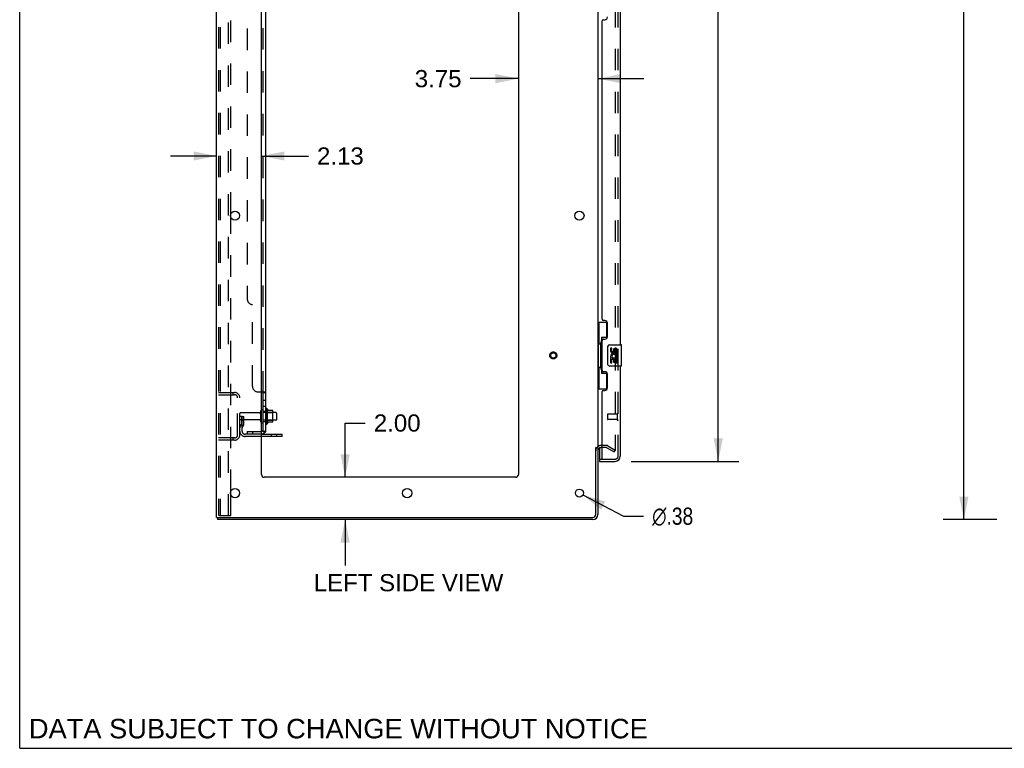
# Model space of a CAD drawing. Header units: inches. Extents: x 0 to 184, y 0 to 119.
# Tile 1 of 115: x 0 to 46, y 0 to 34. Entities that reach past the tile are written whole.
import ezdxf

# ---------------------------------------------------------------- set-up
doc = ezdxf.new("R2010")
doc.units = ezdxf.units.IN
doc.header["$LTSCALE"] = 10.121375
doc.header["$MEASUREMENT"] = 0
doc.linetypes.add('HIDDEN', pattern=[0.2, 0.1, -0.1])
doc.layers.get('0').update_dxf_attribs({"linetype": 'CONTINUOUS'})
for name, color, linetype in [('DEFAULT_2', 8, 'HIDDEN'), ('DIMENSIONS', 7, 'CONTINUOUS'), ('DOOR_ASSEMBLY', 7, 'CONTINUOUS'), ('SUBPANEL', 7, 'CONTINUOUS')]:
    doc.layers.add(name, color=color, linetype=linetype)
doc.styles.get("Standard").update_dxf_attribs({"font": 'arial.ttf'})
doc.styles.add('TEXTSTYLE_1', font='gdt', dxfattribs={"width": 0.8})
doc.dimstyles.new('DIMSTYLE_1', dxfattribs={"dimtxt": 0.811875, "dimasz": 1.0825, "dimexe": 0.09, "dimexo": 0.07, "dimgap": 0.0375, "dimtad": 0, "dimtih": 1, "dimtoh": 1, "dimzin": 4, "dimdsep": 46, "dimtxsty": 'Standard', "dimblk": '_FILLED', "dimblk1": '_FILLED', "dimblk2": '_FILLED', "dimcen": 0.09, "dimadec": 3, "dimazin": 1, "dimtfac": 1, "dimtdec": 3, "dimtofl": 0, "dimtmove": 0, "dimatfit": 3, "dimldrblk": '_FILLED', "dimfxl": 0, "dimtolj": 1, "dimtzin": 4, "dimarcsym": 0})
doc.dimstyles.new('DIMSTYLE_2', dxfattribs={"dimtxt": 0.811875, "dimasz": 1.0825, "dimexe": 0.09, "dimexo": 0.07, "dimgap": 0.09, "dimtad": 0, "dimtih": 1, "dimtoh": 1, "dimzin": 4, "dimdsep": 46, "dimtxsty": 'Standard', "dimblk": '_FILLED', "dimblk1": '_FILLED', "dimblk2": '_FILLED', "dimcen": 0.09, "dimadec": 3, "dimazin": 1, "dimtfac": 1, "dimtdec": 3, "dimtofl": 0, "dimtmove": 0, "dimatfit": 1, "dimldrblk": '_FILLED', "dimfxl": 0, "dimtolj": 1, "dimtzin": 4, "dimarcsym": 0})

# ---------------------------------------------------------------- blocks, each defined once
blk = doc.blocks.new('_FILLED')
at = {"color": 0, "linetype": 'ByBlock'}
blk.add_solid([(0, 0), (-1, 0.2), (-1, -0.2)], dxfattribs=at)
blk = doc.blocks.new('*D9')
at = {"layer": 'DIMENSIONS', "color": 2, "linetype": 'Continuous'}
for p, q in [((28.853, 76.049), (33.936, 76.049)), ((32.961, 76.049), (32.961, 46.203)), ((32.961, 13.549), (32.961, 43.362)), ((28.853, 13.549), (33.936, 13.549))]:
    blk.add_line(p, q, dxfattribs=at)
at = {"layer": 'DIMENSIONS', "color": 2, "linetype": 'Continuous', "xscale": 1.0825, "yscale": 1.0825, "zscale": 1.0825}
for p, rotation in [((32.961, 76.049), 90), ((32.961, 13.549), 270)]:
    blk.add_blockref('_FILLED', p, dxfattribs=dict(at, rotation=rotation))
at = {"layer": 'DIMENSIONS', "color": 2, "linetype": 'Continuous', "insert": (32.961, 45.797), "char_height": 0.8119, "width": 3.39841, "attachment_point": 2, "line_spacing_factor": 0.9}
blk.add_mtext('62.50\\PDOOR', dxfattribs=at)
blk = doc.blocks.new('*D10')
at = {"layer": 'DIMENSIONS', "color": 2, "linetype": 'Continuous'}
for p, q in [((15.356, 12.799), (15.356, 15.359)), ((15.356, 15.359), (16.304, 15.359)), ((15.356, 10.799), (15.356, 8.634))]:
    blk.add_line(p, q, dxfattribs=at)
at = {"layer": 'DIMENSIONS', "color": 2, "linetype": 'Continuous', "xscale": 1.0825, "yscale": 1.0825, "zscale": 1.0825}
for p, rotation in [((15.356, 12.799), 270), ((15.356, 10.799), 90)]:
    blk.add_blockref('_FILLED', p, dxfattribs=dict(at, rotation=rotation))
at = {"layer": 'DIMENSIONS', "color": 2, "linetype": 'Continuous', "insert": (16.71, 15.765), "char_height": 0.8119, "width": 2.20625, "attachment_point": 1, "line_spacing_factor": 0.9}
blk.add_mtext('2.00', dxfattribs=at)
blk = doc.blocks.new('*D11')
at = {"layer": 'DIMENSIONS', "color": 2, "linetype": 'Continuous'}
for p, q in [((9.284, 27.965), (7.119, 27.965)), ((11.409, 27.965), (13.623, 27.965))]:
    blk.add_line(p, q, dxfattribs=at)
at = {"layer": 'DIMENSIONS', "color": 2, "linetype": 'Continuous', "xscale": 1.0825, "yscale": 1.0825, "zscale": 1.0825}
blk.add_blockref('_FILLED', (9.284, 27.965), dxfattribs=at)
at = {"layer": 'DIMENSIONS', "color": 2, "linetype": 'Continuous', "xscale": 1.0825, "yscale": 1.0825, "zscale": 1.0825, "rotation": 180}
blk.add_blockref('_FILLED', (11.409, 27.965), dxfattribs=at)
at = {"layer": 'DIMENSIONS', "color": 2, "linetype": 'Continuous', "insert": (14.029, 28.371), "char_height": 0.8119, "width": 2.20625, "attachment_point": 1, "line_spacing_factor": 0.9}
blk.add_mtext('2.13', dxfattribs=at)
blk = doc.blocks.new('*D12')
at = {"layer": 'DIMENSIONS', "color": 2, "linetype": 'Continuous'}
for p, q in [((23.534, 31.618), (21.256, 31.618)), ((27.284, 31.618), (29.449, 31.618))]:
    blk.add_line(p, q, dxfattribs=at)
at = {"layer": 'DIMENSIONS', "color": 2, "linetype": 'Continuous', "xscale": 1.0825, "yscale": 1.0825, "zscale": 1.0825}
blk.add_blockref('_FILLED', (23.534, 31.618), dxfattribs=at)
at = {"layer": 'DIMENSIONS', "color": 2, "linetype": 'Continuous', "xscale": 1.0825, "yscale": 1.0825, "zscale": 1.0825, "rotation": 180}
blk.add_blockref('_FILLED', (27.284, 31.618), dxfattribs=at)
at = {"layer": 'DIMENSIONS', "color": 2, "linetype": 'Continuous', "insert": (20.85, 32.024), "char_height": 0.8119, "width": 2.20625, "attachment_point": 3, "line_spacing_factor": 0.9}
blk.add_mtext('3.75', dxfattribs=at)
blk = doc.blocks.new('*D16')
at = {"layer": 'DIMENSIONS', "color": 2, "linetype": 'Continuous'}
for p, q in [((46.103, 78.799), (43.58, 78.799)), ((44.554, 78.799), (44.554, 45.61)), ((44.554, 10.799), (44.554, 43.987)), ((46.103, 10.799), (43.58, 10.799))]:
    blk.add_line(p, q, dxfattribs=at)
at = {"layer": 'DIMENSIONS', "color": 2, "linetype": 'Continuous', "xscale": 1.0825, "yscale": 1.0825, "zscale": 1.0825}
for p, rotation in [((44.554, 78.799), 90), ((44.554, 10.799), 270)]:
    blk.add_blockref('_FILLED', p, dxfattribs=dict(at, rotation=rotation))
at = {"layer": 'DIMENSIONS', "color": 2, "linetype": 'Continuous', "insert": (44.554, 45.205), "char_height": 0.8119, "width": 2.83704, "attachment_point": 2, "line_spacing_factor": 0.9}
blk.add_mtext('68.00', dxfattribs=at)
blk = doc.blocks.new('*D26')
at = {"layer": 'DIMENSIONS', "color": 2, "linetype": 'Continuous'}
for p, q in [((26.575, 11.962), (28.494, 10.96)), ((28.494, 10.96), (29.441, 10.96))]:
    blk.add_line(p, q, dxfattribs=at)
at = {"layer": 'DIMENSIONS', "color": 2, "linetype": 'Continuous', "xscale": 1.0825, "yscale": 1.0825, "zscale": 1.0825, "rotation": 152.4363683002}
blk.add_blockref('_FILLED', (26.575, 11.962), dxfattribs=at)
at = {"layer": 'DIMENSIONS', "color": 2, "linetype": 'Continuous', "insert": (29.847, 11.366), "char_height": 0.81188, "width": 2.65796, "attachment_point": 1, "line_spacing_factor": 0.9, "style": 'TEXTSTYLE_1'}
blk.add_mtext('{\\fgdt;n}\\fArial;.38', dxfattribs=at)

msp = doc.modelspace()

# ---------------------------------------------------------------- linework, layer by layer
at = {"color": 7, "linetype": 'Continuous'}
for p, q in [((0, 0), (0, 119.075)), ((11.683, 16.029), (11.683, 15.318)), ((11.938, 15.951), (11.71, 15.951)), ((11.949, 15.418), (11.949, 15.929)), ((12.083, 15.861), (11.949, 15.861)), ((12.113, 15.831), (12.113, 15.516)), ((11.938, 15.396), (11.71, 15.396)), ((12.083, 15.486), (11.949, 15.486)), ((12.388, 14.726), (11.409, 14.726)), ((12.388, 14.726), (12.388, 14.83)), ((27.18, 14.195), (27.284, 14.195)), ((9.336, 10.903), (9.336, 10.799)), ((9.34, 10.903), (9.373, 10.903)), ((0, 0), (184.025, 0))]:
    msp.add_line(p, q, dxfattribs=at)
at = {"color": 3, "linetype": 'Continuous'}
for p, q in [((9.284, 10.903), (9.284, 78.695)), ((11.409, 12.924), (11.409, 75.299)), ((23.534, 75.299), (23.534, 12.924)), ((27.284, 75.351), (27.284, 14.247)), ((9.963, 25.051), (9.963, 25.246)), ((11.409, 14.83), (12.388, 14.83)), ((27.18, 11.045), (27.18, 14.206)), ((27.284, 14.195), (27.284, 11.045)), ((27.488, 14.195), (27.426, 14.195)), ((23.409, 12.799), (11.534, 12.799)), ((9.963, 11.951), (9.963, 12.146)), ((9.284, 10.903), (9.34, 10.903)), ((27.037, 10.799), (9.336, 10.799)), ((9.373, 10.903), (27.037, 10.903))]:
    msp.add_line(p, q, dxfattribs=at)
for centre, radius in [((10.159, 25.149), 0.219), ((26.409, 25.149), 0.219), ((10.159, 12.049), 0.219), ((18.284, 12.049), 0.219), ((26.409, 12.049), 0.188)]:
    msp.add_circle(centre, radius, dxfattribs=at)
at = {"color": 7, "linetype": 'Continuous'}
for centre, radius, start, end in [((11.433, 15.931), 0.055, 360, 115.9094), ((11.651, 16.008), 0.0384, 34.4497, 180), ((11.082, 15.674), 0.698, 23.9679, 30.6631), ((11.729, 15.961), 0.01, 203.9679, 270), ((11.938, 15.941), 0.01, 5.1938, 90), ((11.807, 15.929), 0.141, 0, 5.2081), ((12.083, 15.831), 0.03, 360, 90), ((11.433, 15.416), 0.055, 244.0906, 0), ((11.651, 15.339), 0.0384, 180, 325.5503), ((11.082, 15.674), 0.698, 329.3369, 336.0321), ((11.729, 15.386), 0.01, 90, 156.0321), ((11.938, 15.406), 0.01, 270, 354.8062), ((11.807, 15.418), 0.141, 354.7919, 360), ((12.083, 15.516), 0.03, 270, 0)]:
    msp.add_arc(centre, radius, start, end, dxfattribs=at)
at = {"color": 3, "linetype": 'Continuous'}
for centre, radius, start, end in [((27.426, 14.052), 0.142, 90, 180), ((11.534, 12.924), 0.125, 180, 270), ((23.409, 12.924), 0.125, 270, 360), ((27.037, 11.045), 0.246, 270, 360), ((27.037, 11.045), 0.142, 270, 360)]:
    msp.add_arc(centre, radius, start, end, dxfattribs=at)
at = {"layer": 'DEFAULT_2', "color": 8, "linetype": 'HIDDEN'}
for p, q in [((9.388, 78.581), (9.388, 11.016)), ((9.461, 78.581), (9.461, 11.016)), ((9.859, 10.986), (9.859, 78.611)), ((28.096, 75.533), (28.096, 14.064)), ((9.963, 25.246), (9.963, 38.151)), ((9.963, 12.146), (9.963, 25.051)), ((9.388, 16.799), (10.141, 16.799)), ((10.06, 16.799), (10.06, 16.695)), ((9.388, 16.695), (10.141, 16.695)), ((10.284, 14.795), (10.284, 16.552)), ((10.388, 14.795), (10.388, 16.552)), ((11.315, 15.839), (10.418, 15.839)), ((11.378, 15.416), (11.378, 15.931)), ((11.488, 15.416), (11.488, 15.931)), ((11.949, 15.861), (11.488, 15.861)), ((11.613, 16.008), (11.613, 15.339)), ((11.633, 15.857), (11.613, 15.877)), ((11.633, 15.857), (11.929, 15.857)), ((11.633, 15.857), (11.633, 15.49)), ((11.929, 15.857), (11.949, 15.877)), ((11.929, 15.857), (11.929, 15.49)), ((10.492, 15.674), (10.388, 15.674)), ((11.315, 15.509), (10.418, 15.509)), ((10.478, 15.333), (10.478, 15.674)), ((10.478, 15.499), (10.582, 15.499)), ((10.492, 15.674), (10.582, 15.674)), ((10.492, 14.972), (10.492, 15.674)), ((10.582, 15.333), (10.582, 15.674)), ((11.949, 15.486), (11.488, 15.486)), ((11.633, 15.49), (11.613, 15.47)), ((11.633, 15.49), (11.929, 15.49)), ((11.929, 15.49), (11.949, 15.47)), ((10.476, 15.327), (10.427, 15.259)), ((10.56, 15.266), (10.511, 15.199)), ((10.141, 14.653), (9.388, 14.653)), ((10.141, 14.549), (9.388, 14.549)), ((10.06, 14.653), (10.06, 14.549)), ((11.409, 14.83), (10.634, 14.83)), ((11.409, 14.726), (10.634, 14.726)), ((11.885, 14.726), (11.885, 14.83)), ((12.141, 14.726), (12.141, 14.83)), ((27.688, 14.299), (27.426, 14.299)), ((27.688, 14.195), (27.488, 14.195)), ((27.704, 14.19), (28.044, 13.994)), ((27.756, 14.28), (28.096, 14.084)), ((28.044, 13.994), (28.096, 14.084)), ((9.963, 10.986), (9.963, 11.951)), ((9.409, 10.986), (9.403, 10.987)), ((9.409, 10.986), (9.482, 10.986)), ((9.482, 10.986), (9.477, 10.987)), ((9.482, 10.986), (9.963, 10.986))]:
    msp.add_line(p, q, dxfattribs=at)
for points in [[(28.079, 14.044), (28.079, 14.044), (28.077, 14.044), (28.075, 14.045), (28.073, 14.045), (28.071, 14.046)], [(28.096, 14.064), (28.096, 14.062), (28.096, 14.06), (28.095, 14.058), (28.094, 14.055), (28.093, 14.053), (28.092, 14.052), (28.091, 14.05), (28.089, 14.048), (28.088, 14.047), (28.086, 14.046), (28.084, 14.045), (28.082, 14.045), (28.08, 14.044), (28.079, 14.044)], [(9.388, 11.016), (9.388, 11.008), (9.39, 11.001), (9.394, 10.995), (9.398, 10.99), (9.403, 10.987)], [(9.461, 11.016), (9.462, 11.008), (9.464, 11.001), (9.467, 10.995), (9.472, 10.99), (9.477, 10.987)]]:
    msp.add_lwpolyline(points, dxfattribs=at)
for radius in [0.164, 0.124]:
    msp.add_circle((25.18, 18.549), radius, dxfattribs=at)
for centre, radius, start, end in [((10.141, 16.552), 0.246, 0, 90), ((10.141, 16.552), 0.142, 0, 90), ((10.418, 15.809), 0.03, 90, 180), ((11.315, 15.901), 0.0625, 270, 360), ((11.433, 15.931), 0.055, 115.9094, 180), ((10.418, 15.539), 0.03, 180, 270), ((10.468, 15.333), 0.01, 324.2461, 360), ((10.468, 15.333), 0.114, 324.2461, 360), ((11.315, 15.446), 0.0625, 0, 90), ((11.433, 15.416), 0.055, 180, 244.0906), ((10.596, 15.138), 0.208, 144.2461, 180), ((10.634, 14.972), 0.246, 180, 270), ((10.596, 15.138), 0.104, 144.2461, 180), ((10.634, 14.972), 0.142, 180, 270), ((10.141, 14.795), 0.246, 270, 360), ((10.141, 14.795), 0.142, 270, 360), ((27.426, 14.052), 0.246, 90, 180), ((27.688, 14.162), 0.137, 60, 90), ((27.688, 14.162), 0.033, 60, 90)]:
    msp.add_arc(centre, radius, start, end, dxfattribs=at)
at = {"layer": 'DOOR_ASSEMBLY', "color": 8, "linetype": 'HIDDEN'}
for p, q in [((28.238, 13.795), (28.238, 75.802)), ((27.738, 15.767), (27.738, 15.539)), ((28.195, 15.777), (27.748, 15.777)), ((28.195, 15.529), (27.748, 15.529)), ((28.195, 15.795), (28.195, 15.511)), ((27.363, 13.653), (27.508, 13.653)), ((27.508, 13.653), (28.095, 13.653))]:
    msp.add_line(p, q, dxfattribs=at)
at = {"layer": 'DOOR_ASSEMBLY', "color": 3, "linetype": 'Continuous'}
for p, q in [((28.342, 35.549), (28.342, 19.049)), ((27.548, 34.401), (27.608, 34.401)), ((27.488, 20.256), (27.488, 34.341)), ((27.608, 20.196), (27.548, 20.196)), ((27.738, 19.446), (27.738, 20.066)), ((27.488, 17.841), (27.488, 19.256)), ((27.548, 19.316), (27.608, 19.316)), ((27.608, 17.781), (27.548, 17.781)), ((28.342, 18.049), (28.342, 13.795)), ((27.738, 17.031), (27.738, 17.651)), ((27.488, 13.673), (27.488, 16.841)), ((27.548, 16.901), (27.608, 16.901)), ((27.363, 13.549), (28.095, 13.549))]:
    msp.add_line(p, q, dxfattribs=at)
at = {"layer": 'DOOR_ASSEMBLY', "color": 7, "linetype": 'Continuous'}
for p, q in [((27.284, 20.124), (27.724, 20.124)), ((27.323, 20.124), (27.323, 19.099)), ((27.688, 20.124), (27.688, 19.344)), ((27.301, 19.099), (27.424, 19.099)), ((27.301, 19.099), (27.301, 17.999)), ((27.424, 19.129), (27.424, 19.149)), ((27.424, 17.999), (27.424, 19.099)), ((27.688, 19.389), (27.461, 19.389)), ((27.461, 19.389), (27.461, 17.709)), ((27.747, 18.149), (27.747, 18.949)), ((27.847, 19.049), (28.387, 19.049)), ((27.947, 18.894), (27.884, 18.894)), ((27.884, 18.894), (27.884, 18.758)), ((27.947, 18.758), (27.947, 18.894)), ((28.012, 18.821), (28.012, 18.752)), ((28.073, 18.758), (28.073, 18.8)), ((28.136, 18.8), (28.136, 18.664)), ((28.136, 18.664), (28.199, 18.664)), ((28.199, 18.664), (28.199, 18.8)), ((28.402, 18.064), (28.402, 19.034)), ((27.902, 18.433), (27.884, 18.433)), ((27.884, 18.433), (27.884, 18.203)), ((27.884, 18.203), (27.947, 18.203)), ((27.937, 18.433), (27.964, 18.452)), ((27.937, 18.433), (28.199, 18.433)), ((27.947, 18.37), (28.012, 18.37)), ((27.947, 18.203), (27.947, 18.37)), ((28.012, 18.37), (28.012, 18.234)), ((28.012, 18.234), (28.073, 18.234)), ((28.073, 18.37), (28.136, 18.37)), ((28.073, 18.234), (28.073, 18.37)), ((28.128, 18.469), (28.186, 18.444)), ((28.136, 18.37), (28.136, 18.203)), ((28.136, 18.203), (28.199, 18.203)), ((28.199, 18.203), (28.199, 18.433)), ((27.301, 17.999), (27.424, 17.999)), ((27.323, 17.999), (27.323, 16.974)), ((27.424, 17.948), (27.424, 17.968)), ((27.461, 17.709), (27.688, 17.709)), ((27.688, 17.754), (27.688, 16.974)), ((28.387, 18.049), (27.847, 18.049)), ((27.284, 16.974), (27.724, 16.974)), ((27.363, 14.18), (27.363, 13.673)), ((27.363, 13.653), (27.363, 13.549))]:
    msp.add_line(p, q, dxfattribs=at)
for points in [[(27.461, 19.365), (27.461, 19.362), (27.461, 19.358), (27.462, 19.354), (27.463, 19.349), (27.465, 19.345), (27.467, 19.34), (27.47, 19.334), (27.473, 19.328), (27.476, 19.322), (27.48, 19.315), (27.484, 19.307), (27.489, 19.3), (27.494, 19.291), (27.497, 19.288)], [(27.747, 18.949), (27.747, 18.955), (27.747, 18.961), (27.748, 18.967), (27.75, 18.973), (27.751, 18.979), (27.753, 18.985)], [(27.753, 18.112), (27.751, 18.118), (27.75, 18.124), (27.748, 18.13), (27.747, 18.136), (27.747, 18.142), (27.747, 18.149)], [(27.497, 17.81), (27.494, 17.806), (27.489, 17.798), (27.484, 17.79), (27.48, 17.782), (27.476, 17.776), (27.473, 17.769), (27.47, 17.763), (27.467, 17.758), (27.465, 17.752), (27.463, 17.748), (27.462, 17.743), (27.461, 17.739), (27.461, 17.736), (27.461, 17.732)]]:
    msp.add_lwpolyline(points, dxfattribs=at)
at = {"layer": 'DOOR_ASSEMBLY', "color": 3, "linetype": 'Continuous'}
for centre, radius, start, end in [((27.548, 34.341), 0.06, 90, 180), ((27.608, 34.531), 0.13, 270, 360), ((27.548, 20.256), 0.06, 180, 270), ((27.608, 20.066), 0.13, 0, 90), ((27.548, 19.256), 0.06, 90, 180), ((27.608, 19.446), 0.13, 270, 360), ((27.548, 17.841), 0.06, 180, 270), ((27.608, 17.651), 0.13, 0, 90), ((27.548, 16.841), 0.06, 90, 180), ((27.608, 17.031), 0.13, 270, 360), ((27.508, 13.673), 0.02, 180, 270), ((28.095, 13.795), 0.246, 270, 360)]:
    msp.add_arc(centre, radius, start, end, dxfattribs=at)
at = {"layer": 'DOOR_ASSEMBLY', "color": 7, "linetype": 'Continuous'}
for centre, radius, start, end in [((27.847, 18.949), 0.1, 90, 158.7946), ((27.979, 18.758), 0.0943, 180, 360), ((28.041, 18.507), 0.157, 336.5966, 161.8791), ((27.979, 18.758), 0.0314, 180, 261.2295), ((28.041, 18.507), 0.0943, 336.5966, 215.1122), ((27.978, 18.763), 0.0362, 263.4285, 341.7628), ((28.104, 18.8), 0.0943, 68.6999, 167.4338), ((28.104, 18.8), 0.0314, 0, 180.0485), ((28.104, 18.8), 0.0943, 0, 68.6704), ((28.387, 19.034), 0.015, 0, 90), ((28.038, 18.506), 0.154, 161.4199, 206.1963), ((28.041, 18.507), 0.157, 205.737, 207.8532), ((27.847, 18.149), 0.1, 201.205, 270), ((28.387, 18.064), 0.015, 270, 360), ((27.383, 13.673), 0.02, 180, 270), ((28.178, 13.939), 0.26, 267.3947, 270)]:
    msp.add_arc(centre, radius, start, end, dxfattribs=at)
at = {"layer": 'DOOR_ASSEMBLY', "color": 8, "linetype": 'HIDDEN'}
for centre, radius, start, end in [((28.216, 15.795), 0.0215, 0, 180), ((27.748, 15.767), 0.01, 90, 180), ((27.748, 15.539), 0.01, 180, 270), ((28.216, 15.511), 0.0215, 180, 360), ((28.095, 13.795), 0.142, 270, 360)]:
    msp.add_arc(centre, radius, start, end, dxfattribs=at)
at = {"layer": 'DOOR_ASSEMBLY', "color": 7, "linetype": 'Continuous'}
for centre, start_param, end_param in [((27.528, 19.139), 0.699287, 1.51401), ((27.528, 19.139), -4.655602, -3.84088), ((27.528, 17.958), 0.699287, 1.51401), ((27.528, 17.958), -4.655602, -3.84088)]:
    msp.add_ellipse(centre, major_axis=(0, 0.18), ratio=0.579493, start_param=start_param, end_param=end_param, dxfattribs=at)
at = {"layer": 'SUBPANEL', "color": 3, "linetype": 'Continuous'}
for p, q in [((11.613, 14.955), (11.613, 74.642)), ((11.409, 16.83), (11.559, 16.83))]:
    msp.add_line(p, q, dxfattribs=at)
at = {"layer": 'SUBPANEL', "color": 8, "linetype": 'HIDDEN'}
for p, q in [((11.488, 16.795), (11.488, 72.803)), ((10.738, 68.392), (10.738, 21.205)), ((10.988, 17.08), (10.988, 20.955)), ((11.238, 16.83), (11.409, 16.83)), ((11.461, 16.826), (11.462, 16.825)), ((11.484, 16.802), (11.485, 16.8)), ((11.487, 16.796), (11.488, 16.795)), ((11.488, 16.433), (11.613, 16.433)), ((11.488, 16.152), (11.613, 16.152)), ((11.488, 15.924), (11.613, 15.924)), ((11.488, 15.424), (11.613, 15.424)), ((10.738, 14.955), (11.376, 14.955)), ((10.738, 14.955), (10.738, 14.83)), ((10.988, 14.955), (10.988, 14.83)), ((11.512, 14.955), (11.462, 14.996)), ((11.487, 14.975), (11.488, 14.975)), ((11.522, 14.961), (11.52, 14.961)), ((11.523, 14.96), (11.522, 14.961)), ((11.525, 14.96), (11.523, 14.96)), ((11.526, 14.959), (11.525, 14.96)), ((11.528, 14.959), (11.526, 14.959)), ((11.529, 14.958), (11.528, 14.959)), ((11.531, 14.958), (11.529, 14.958)), ((11.532, 14.958), (11.531, 14.958)), ((11.376, 14.83), (10.738, 14.83))]:
    msp.add_line(p, q, dxfattribs=at)
at = {"layer": 'SUBPANEL', "color": 7, "linetype": 'Continuous'}
for p, q in [((11.488, 16.795), (11.613, 16.795)), ((11.488, 14.955), (11.488, 16.795)), ((11.488, 14.955), (11.613, 14.955)), ((11.559, 14.916), (11.512, 14.955))]:
    msp.add_line(p, q, dxfattribs=at)
at = {"layer": 'SUBPANEL', "color": 8, "linetype": 'HIDDEN'}
for points in [[(11.462, 16.83), (11.462, 16.828), (11.461, 16.826)], [(11.462, 16.823), (11.462, 16.822), (11.463, 16.82), (11.464, 16.819), (11.465, 16.817), (11.466, 16.816)], [(11.468, 16.814), (11.469, 16.813), (11.471, 16.811)], [(11.479, 16.806), (11.481, 16.805), (11.483, 16.803)], [(11.486, 16.799), (11.487, 16.797), (11.487, 16.796)], [(11.559, 16.83), (11.561, 16.828), (11.563, 16.827), (11.566, 16.825), (11.569, 16.824)], [(11.599, 16.81), (11.602, 16.808), (11.605, 16.806), (11.607, 16.804), (11.609, 16.803), (11.611, 16.801)], [(11.612, 16.799), (11.612, 16.797), (11.612, 16.796), (11.613, 16.795)], [(11.484, 14.978), (11.484, 14.978), (11.483, 14.978), (11.484, 14.978), (11.484, 14.978), (11.484, 14.978), (11.484, 14.977), (11.484, 14.977), (11.485, 14.977), (11.485, 14.977), (11.486, 14.976), (11.486, 14.976), (11.487, 14.976), (11.487, 14.975)], [(11.52, 14.961), (11.518, 14.962), (11.518, 14.962), (11.517, 14.962), (11.516, 14.963), (11.515, 14.963), (11.514, 14.963), (11.513, 14.964), (11.512, 14.964), (11.511, 14.964), (11.51, 14.965), (11.509, 14.965), (11.508, 14.966), (11.507, 14.966), (11.506, 14.966), (11.505, 14.967), (11.504, 14.967), (11.504, 14.968), (11.503, 14.968), (11.502, 14.968), (11.501, 14.969), (11.5, 14.969), (11.499, 14.97), (11.498, 14.97), (11.498, 14.97), (11.497, 14.971), (11.496, 14.971), (11.495, 14.971), (11.494, 14.972), (11.494, 14.972), (11.493, 14.973), (11.492, 14.973), (11.492, 14.973), (11.491, 14.974), (11.49, 14.974), (11.489, 14.974), (11.489, 14.975), (11.488, 14.975), (11.488, 14.975), (11.487, 14.976), (11.486, 14.976), (11.486, 14.976), (11.485, 14.977), (11.485, 14.977), (11.484, 14.977), (11.484, 14.978), (11.484, 14.978), (11.484, 14.978)], [(11.485, 14.963), (11.486, 14.96), (11.487, 14.958), (11.487, 14.957), (11.488, 14.955)], [(11.547, 14.955), (11.547, 14.955), (11.547, 14.955), (11.547, 14.955), (11.547, 14.955), (11.547, 14.955), (11.546, 14.955), (11.546, 14.955), (11.545, 14.955), (11.545, 14.955), (11.544, 14.955), (11.544, 14.955), (11.543, 14.955), (11.542, 14.955), (11.542, 14.956), (11.541, 14.956), (11.54, 14.956), (11.54, 14.956), (11.539, 14.956), (11.539, 14.956), (11.538, 14.956), (11.537, 14.957), (11.537, 14.957), (11.536, 14.957), (11.535, 14.957), (11.535, 14.957), (11.534, 14.957), (11.533, 14.958), (11.532, 14.958)], [(11.544, 14.955), (11.544, 14.955), (11.545, 14.955), (11.546, 14.955), (11.546, 14.955), (11.546, 14.955), (11.547, 14.955), (11.547, 14.955), (11.547, 14.955), (11.547, 14.955)]]:
    msp.add_lwpolyline(points, dxfattribs=at)
at = {"layer": 'SUBPANEL', "color": 7, "linetype": 'Continuous'}
for points in [[(11.462, 16.83), (11.462, 16.828), (11.461, 16.826), (11.462, 16.825), (11.462, 16.823), (11.462, 16.822), (11.463, 16.82), (11.464, 16.819), (11.465, 16.817), (11.466, 16.816), (11.468, 16.814), (11.469, 16.813), (11.471, 16.811), (11.473, 16.81), (11.475, 16.809), (11.477, 16.807), (11.479, 16.806), (11.481, 16.805), (11.483, 16.803), (11.484, 16.802), (11.485, 16.8), (11.486, 16.799), (11.487, 16.797), (11.487, 16.796), (11.488, 16.795)], [(11.462, 14.996), (11.462, 14.995), (11.461, 14.994), (11.462, 14.993), (11.462, 14.993), (11.462, 14.991), (11.463, 14.99), (11.464, 14.989), (11.465, 14.987), (11.466, 14.986), (11.468, 14.984), (11.469, 14.982), (11.473, 14.978)], [(11.473, 14.978), (11.475, 14.976), (11.477, 14.974), (11.479, 14.972), (11.481, 14.97)], [(11.481, 14.97), (11.483, 14.967), (11.484, 14.965), (11.485, 14.963)]]:
    msp.add_lwpolyline(points, dxfattribs=at)
at = {"layer": 'SUBPANEL', "color": 3, "linetype": 'Continuous'}
for points in [[(11.559, 16.83), (11.561, 16.828), (11.563, 16.827), (11.566, 16.825), (11.569, 16.824), (11.572, 16.822), (11.576, 16.82), (11.579, 16.819)], [(11.579, 16.819), (11.586, 16.816), (11.59, 16.814), (11.593, 16.813), (11.597, 16.811), (11.599, 16.81), (11.602, 16.808), (11.605, 16.806), (11.607, 16.804), (11.609, 16.803), (11.611, 16.801), (11.612, 16.799), (11.612, 16.797), (11.612, 16.796), (11.613, 16.795)], [(11.559, 14.916), (11.561, 14.918), (11.563, 14.921), (11.566, 14.923), (11.569, 14.925), (11.572, 14.926), (11.576, 14.928), (11.579, 14.93), (11.583, 14.932), (11.59, 14.935)], [(11.59, 14.935), (11.593, 14.936), (11.597, 14.938), (11.599, 14.939), (11.602, 14.941), (11.605, 14.943), (11.607, 14.945), (11.609, 14.946), (11.611, 14.948), (11.612, 14.95), (11.612, 14.952), (11.612, 14.953), (11.613, 14.955)]]:
    msp.add_lwpolyline(points, dxfattribs=at)
at = {"layer": 'SUBPANEL', "color": 8, "linetype": 'HIDDEN'}
for centre, radius, start, end in [((10.988, 21.205), 0.25, 180, 270), ((11.238, 17.08), 0.25, 180, 270), ((11.376, 15.067), 0.112, 270, 287.1436), ((11.376, 15.067), 0.237, 320.5658, 360), ((11.376, 15.067), 0.237, 270, 278.0058)]:
    msp.add_arc(centre, radius, start, end, dxfattribs=at)
at = {"layer": 'SUBPANEL', "color": 7, "linetype": 'Continuous'}
msp.add_arc((11.376, 15.067), 0.112, 287.1436, 360, dxfattribs=at)
at = {"layer": 'SUBPANEL', "color": 3, "linetype": 'Continuous'}
msp.add_arc((11.376, 15.067), 0.237, 278.0058, 320.5658, dxfattribs=at)

# ---------------------------------------------------------------- texts
at = {"layer": 'DIMENSIONS', "color": 2, "linetype": 'Continuous', "attachment_point": 2, "line_spacing_factor": 0.9}
for s, insert, char_height, width in [('LEFT SIDE VIEW', (18.346, 8.226), 0.81188, 8.92761), ('DATA SUBJECT TO CHANGE WITHOUT NOTICE', (15.036, 1.39), 0.92012, 29.14983)]:
    msp.add_mtext(s, dxfattribs=dict(at, insert=insert, char_height=char_height, width=width))

# ---------------------------------------------------------------- dimensions: what is measured, and where the dimension line sits
at = {"layer": 'DIMENSIONS', "color": 2, "linetype": 'Continuous'}
for base, p1, p2, angle, picture, middle in [((44.554, 10.799), (46.173, 78.799), (46.173, 10.799), 270, '*D16', (44.548, 44.794)), ((15.356, 12.799), (9.396, 10.799), (11.534, 12.799), 90, '*D10', (17.803, 15.355))]:
    dim = msp.add_linear_dim(base=base, p1=p1, p2=p2, angle=angle, dimstyle='DIMSTYLE_1', dxfattribs=at)
    dim.commit()
    dim.dimension.update_dxf_attribs({"geometry": picture, "text_midpoint": middle, "dimtype": 160})
dim = msp.add_linear_dim(base=(32.961, 13.549), p1=(28.783, 76.049), p2=(28.783, 13.549), angle=270, text='<>\\PDOOR', dimstyle='DIMSTYLE_1', dxfattribs=at)
dim.commit()
dim.dimension.update_dxf_attribs({"geometry": '*D9', "text_midpoint": (32.961, 44.782), "dimtype": 160})
for base, p1, p2, picture, middle in [((27.284, 31.618), (23.534, 12.924), (27.284, 14.247), '*D12', (19.748, 31.613)), ((11.408538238, 27.964818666), (9.283538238, 10.902610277), (11.408538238, 12.923610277), '*D11', (15.121781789, 27.9602915))]:
    dim = msp.add_linear_dim(base=base, p1=p1, p2=p2, dimstyle='DIMSTYLE_1', dxfattribs=at)
    dim.commit()
    dim.dimension.update_dxf_attribs({"geometry": picture, "text_midpoint": middle, "dimtype": 160})
dim = msp.add_diameter_dim_2p(p1=(26.5747565, 11.9618478), p2=(26.24232, 12.1353728), text='%%c<>', dimstyle='DIMSTYLE_2', override={"dimpost": '<>'}, dxfattribs=at)
dim.commit()
dim.dimension.update_dxf_attribs({"geometry": '*D26', "text_midpoint": (31.1762687, 10.9599568), "dimtype": 163})

doc.saveas('drawing.dxf')
